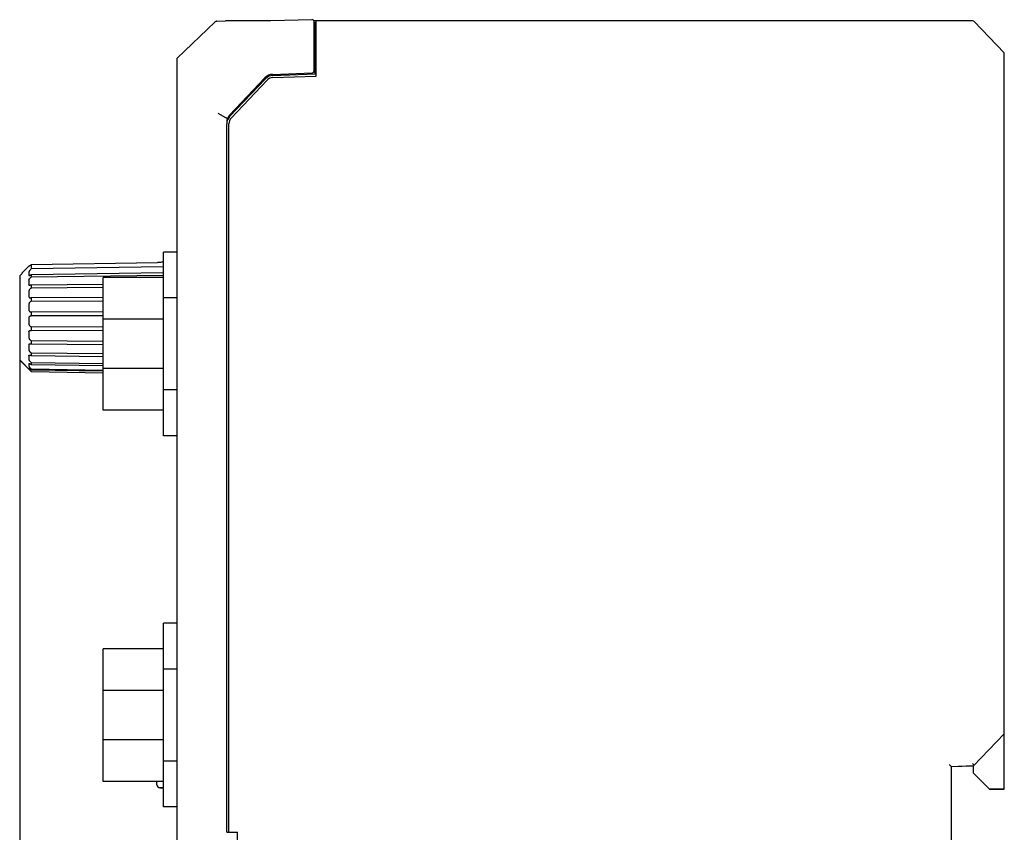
# Model space of a CAD drawing. Header units: millimetres. Extents: x -234 to 606, y -89 to 427.
# Tile 7 of 21: x -99 to -6, y 195 to 272. Entities that reach past the tile are written whole.
import ezdxf

# ---------------------------------------------------------------- set-up
doc = ezdxf.new("R2010")
doc.units = ezdxf.units.MM
doc.header["$LTSCALE"] = 23.1
doc.header["$PDMODE"] = 3
doc.header["$PDSIZE"] = 8
doc.layers.get('0').update_dxf_attribs({"linetype": 'CONTINUOUS'})
doc.layers.get('Defpoints').update_dxf_attribs({"linetype": 'CONTINUOUS'})
for name, color, linetype in [('06_ALL_SURFS', 7, 'CONTINUOUS'), ('20_ALL_FEATURES', 7, 'CONTINUOUS'), ('51__DRAFT_DIMS', 7, 'CONTINUOUS')]:
    doc.layers.add(name, color=color, linetype=linetype)
doc.styles.get("Standard").update_dxf_attribs({"font": 'simfang.ttf'})
doc.dimstyles.new('DIMSTYLE_3', dxfattribs={"dimtxt": 3, "dimasz": 3, "dimexe": 2.5, "dimexo": 0.5, "dimgap": 0.75, "dimtad": 1, "dimdec": 1, "dimdsep": 46, "dimtxsty": 'STANDARD', "dimblk": '_FILLED', "dimblk1": '_FILLED', "dimblk2": '_FILLED', "dimcen": 0.09, "dimclrt": 3, "dimazin": 2, "dimtp": 0.3, "dimtm": 0.3, "dimtfac": 1, "dimtdec": 1, "dimtofl": 0, "dimtmove": 0, "dimatfit": 3, "dimldrblk": '_FILLED', "dimfxl": 1, "dimtolj": 1, "dimarcsym": 0})

# ---------------------------------------------------------------- blocks, each defined once
blk = doc.blocks.new('_FILLED')
at = {"color": 0, "linetype": 'ByBlock'}
blk.add_solid([(0, 0), (-1, 0.167), (-1, -0.167)], dxfattribs=at)
blk = doc.blocks.new('*D3')
at = {"layer": '51__DRAFT_DIMS', "color": 0, "lineweight": -2}
for p, q in [((-99.286, 243.154), (-99.286, 91.694)), ((-6.418, 111.142), (-6.418, 91.694)), ((-96.286, 94.194), (-9.418, 94.194))]:
    blk.add_line(p, q, dxfattribs=at)
at = {"layer": 'Defpoints', "color": 0}
for p in [(-99.286, 243.654), (-6.418, 111.642), (-6.418, 94.194)]:
    blk.add_point(p, dxfattribs=at)
at = {"layer": '51__DRAFT_DIMS', "color": 0, "linetype": 'ByBlock', "lineweight": -2, "xscale": 3, "yscale": 3, "zscale": 3, "rotation": 180}
blk.add_blockref('_FILLED', (-99.286, 94.194), dxfattribs=at)
at = {"layer": '51__DRAFT_DIMS', "color": 0, "linetype": 'ByBlock', "lineweight": -2, "xscale": 3, "yscale": 3, "zscale": 3}
blk.add_blockref('_FILLED', (-6.418, 94.194), dxfattribs=at)
at = {"layer": '51__DRAFT_DIMS', "color": 3, "insert": (-52.913, 98.944), "char_height": 3, "attachment_point": 2, "line_spacing_factor": 0.9}
blk.add_mtext('\\A1;92.9', dxfattribs=at)

msp = doc.modelspace()

# ---------------------------------------------------------------- linework, layer by layer
at = {"layer": '06_ALL_SURFS', "color": 7}
for p, q in [((-80.879, 271.507), (-84.418, 268.104)), ((-80.695, 271.586), (-79.872, 271.622)), ((-79.872, 271.622), (-79.859, 271.622)), ((-79.815, 271.62), (-79.837, 271.621)), ((-79.791, 271.62), (-79.815, 271.62)), ((-79.75, 271.619), (-79.791, 271.62)), ((-79.704, 271.619), (-79.75, 271.619)), ((-79.653, 271.619), (-79.704, 271.619)), ((-76.272, 271.619), (-79.653, 271.619)), ((-79.627, 271.619), (-79.627, 271.619)), ((-79.556, 271.627), (-79.556, 271.619)), ((-75.691, 271.627), (-79.556, 271.627)), ((-76.172, 271.62), (-76.272, 271.619)), ((-76.064, 271.621), (-76.172, 271.62)), ((-75.917, 271.623), (-76.064, 271.621)), ((-75.76, 271.626), (-75.917, 271.623)), ((-75.597, 271.629), (-75.76, 271.626)), ((-71.723, 271.737), (-75.597, 271.629)), ((-13.407, 271.627), (-71.539, 271.627)), ((-71.518, 266.788), (-71.518, 271.537)), ((-71.318, 271.427), (-71.518, 271.427)), ((-71.418, 266.625), (-71.418, 271.427)), ((-71.318, 266.428), (-71.318, 271.627)), ((-9.403, 271.627), (-13.407, 271.627)), ((-6.418, 268.623), (-9.26, 271.566)), ((-71.518, 269.561), (-71.418, 269.56)), ((-71.418, 269.547), (-71.518, 269.547)), ((-71.418, 269.141), (-71.518, 269.143)), ((-6.418, 204.41), (-6.418, 268.623)), ((-84.418, 115.127), (-84.418, 268.104)), ((-71.318, 267.532), (-71.418, 267.533)), ((-75.434, 266.585), (-71.711, 266.715)), ((-75.41, 266.485), (-71.418, 266.625)), ((-71.518, 266.788), (-71.563, 266.788)), ((-76.16, 266.257), (-79.482, 262.75)), ((-79.482, 262.604), (-76.102, 266.174)), ((-79.337, 262.467), (-75.956, 266.036)), ((-75.403, 266.285), (-71.318, 266.428)), ((-77.27, 265.086), (-77.136, 265.081)), ((-80.594, 262.917), (-79.872, 262.524)), ((-79.756, 195.123), (-79.756, 261.917)), ((-79.556, 195.123), (-79.556, 261.917)), ((-85.716, 232.511), (-85.716, 249.832)), ((-84.418, 249.832), (-85.716, 249.832)), ((-85.716, 248.91), (-85.855, 248.868)), ((-99.086, 247.853), (-98.403, 248.537)), ((-98.403, 248.537), (-98.323, 248.538)), ((-98.4, 248.473), (-98.403, 248.537)), ((-98.206, 248.235), (-98.199, 248.241)), ((-98.199, 248.641), (-86.299, 248.853)), ((-98.199, 248.641), (-98.199, 248.241)), ((-85.747, 248.43), (-98.199, 248.241)), ((-99.286, 247.581), (-99.086, 247.785)), ((-99.086, 247.784), (-99.286, 247.581)), ((-99.286, 247.581), (-99.286, 239.653)), ((-99.086, 247.853), (-99.086, 247.784)), ((-98.199, 247.716), (-98.206, 247.711)), ((-98.206, 247.473), (-98.199, 247.478)), ((-98.199, 247.716), (-85.747, 247.899)), ((-98.199, 247.716), (-98.199, 247.478)), ((-85.747, 247.63), (-98.199, 247.478)), ((-91.416, 234.921), (-91.416, 247.421)), ((-85.716, 247.421), (-91.416, 247.421)), ((-98.199, 246.74), (-98.206, 246.735)), ((-98.206, 246.428), (-98.199, 246.431)), ((-98.199, 246.74), (-91.416, 246.818)), ((-98.199, 246.74), (-98.199, 246.431)), ((-91.416, 246.488), (-98.199, 246.431)), ((-98.199, 245.534), (-98.206, 245.531)), ((-98.206, 245.177), (-98.199, 245.178)), ((-98.199, 245.534), (-91.416, 245.586)), ((-98.199, 245.534), (-98.199, 245.178)), ((-91.416, 245.205), (-98.199, 245.178)), ((-84.418, 245.502), (-85.716, 245.502)), ((-98.214, 243.813), (-98.206, 243.813)), ((-98.199, 244.189), (-98.206, 244.188)), ((-98.206, 243.813), (-98.199, 243.812)), ((-98.199, 244.189), (-91.416, 244.211)), ((-98.199, 244.189), (-98.199, 243.812)), ((-91.416, 243.807), (-98.199, 243.812)), ((-98.199, 242.805), (-98.206, 242.805)), ((-98.206, 242.437), (-98.199, 242.435)), ((-98.199, 242.805), (-98.199, 242.435)), ((-98.199, 242.805), (-91.416, 242.794)), ((-91.416, 242.398), (-98.199, 242.435)), ((-98.199, 241.483), (-98.206, 241.485)), ((-98.199, 241.483), (-98.199, 241.147)), ((-98.199, 241.483), (-91.416, 241.44)), ((-98.206, 241.151), (-98.199, 241.147)), ((-91.416, 241.081), (-98.199, 241.147)), ((-99.286, 239.653), (-98.199, 238.566)), ((-99.286, 239.652), (-99.286, 239.65)), ((-99.286, 239.65), (-98.201, 238.565)), ((-98.199, 240.322), (-98.206, 240.326)), ((-98.206, 240.051), (-98.199, 240.046)), ((-98.199, 240.322), (-98.199, 240.046)), ((-98.199, 240.322), (-91.416, 240.251)), ((-91.416, 239.956), (-98.199, 240.046)), ((-98.199, 239.409), (-98.206, 239.414)), ((-98.206, 239.218), (-98.199, 239.212)), ((-98.199, 238.81), (-98.206, 238.816)), ((-98.206, 238.714), (-98.199, 238.708)), ((-98.199, 239.409), (-98.199, 239.212)), ((-98.199, 239.409), (-91.416, 239.315)), ((-91.416, 239.104), (-98.199, 239.212)), ((-98.199, 238.81), (-98.199, 238.708)), ((-98.199, 238.81), (-91.416, 238.7)), ((-91.416, 238.59), (-98.199, 238.708)), ((-98.199, 238.57), (-98.206, 238.577)), ((-98.199, 238.57), (-98.199, 238.563)), ((-98.199, 238.57), (-91.416, 238.452)), ((-98.199, 238.566), (-91.416, 238.448)), ((-98.199, 238.563), (-91.416, 238.445)), ((-84.418, 236.842), (-85.716, 236.842)), ((-85.716, 234.921), (-91.416, 234.921)), ((-84.418, 232.511), (-85.716, 232.511)), ((-85.716, 197.511), (-85.716, 214.832)), ((-84.418, 214.832), (-85.716, 214.832)), ((-91.416, 199.921), (-91.416, 212.421)), ((-85.716, 212.421), (-91.416, 212.421)), ((-84.418, 210.502), (-85.716, 210.502)), ((-9.329, 201.396), (-6.418, 204.41)), ((-6.418, 199.181), (-6.418, 204.409)), ((-84.418, 201.842), (-85.716, 201.842)), ((-11.618, 201.516), (-11.418, 201.323)), ((-11.519, 201.42), (-11.497, 201.399)), ((-11.433, 201.338), (-11.425, 201.33)), ((-11.42, 201.325), (-11.418, 201.323)), ((-11.418, 201.323), (-9.329, 201.396)), ((-9.329, 201.381), (-11.418, 201.308)), ((-11.418, 201.323), (-11.418, 165.923)), ((-9.329, 201.381), (-9.322, 201.39)), ((-9.322, 201.394), (-9.322, 201.397)), ((-9.319, 201.396), (-9.319, 201.399)), ((-9.319, 201.396), (-9.319, 201.399)), ((-9.313, 200.687), (-9.313, 200.695)), ((-9.313, 200.687), (-9.313, 200.695)), ((-7.811, 199.193), (-9.313, 200.695)), ((-9.313, 200.691), (-7.811, 199.189)), ((-9.313, 200.683), (-9.313, 200.687)), ((-7.811, 199.186), (-9.313, 200.687)), ((-9.313, 200.683), (-7.811, 199.181)), ((-85.716, 199.921), (-91.416, 199.921)), ((-86.356, 199.613), (-86.356, 199.921)), ((-85.716, 199.313), (-86.056, 199.313)), ((-86.056, 199.312), (-85.716, 199.312)), ((-6.418, 199.193), (-7.811, 199.193)), ((-7.811, 199.193), (-7.811, 199.189)), ((-6.418, 199.189), (-7.811, 199.189)), ((-7.811, 199.186), (-6.418, 199.186)), ((-7.811, 199.181), (-7.811, 199.186)), ((-7.811, 199.181), (-6.418, 199.181)), ((-84.418, 197.511), (-85.716, 197.511)), ((-79.756, 195.123), (-78.756, 195.123)), ((-78.756, 188.123), (-78.756, 195.123))]:
    msp.add_line(p, q, dxfattribs=at)
for points in [[(-80.86, 271.523), (-80.868, 271.517), (-80.876, 271.51), (-80.879, 271.507)], [(-80.715, 271.584), (-80.725, 271.583), (-80.735, 271.581), (-80.745, 271.579), (-80.754, 271.577), (-80.764, 271.574), (-80.773, 271.571), (-80.783, 271.568), (-80.792, 271.564), (-80.801, 271.56), (-80.81, 271.556), (-80.819, 271.551), (-80.828, 271.546), (-80.836, 271.541), (-80.845, 271.535), (-80.853, 271.529), (-80.86, 271.523)], [(-80.695, 271.586), (-80.705, 271.585), (-80.715, 271.584)], [(-79.837, 271.621), (-79.856, 271.622), (-79.859, 271.622)], [(-11.618, 201.516), (-11.591, 201.491), (-11.566, 201.467), (-11.542, 201.443)], [(-11.477, 201.38), (-11.46, 201.363), (-11.445, 201.349)]]:
    msp.add_lwpolyline(points, dxfattribs=at)
for centre, radius, start, end in [((-80.683, 271.303), 0.283, 92.5, 133.88279), ((-71.718, 271.537), 0.2, 0.00002, 91.5919), ((-9.403, 271.427), 0.2, 44, 90), ((-75.398, 265.535), 1.05, 92, 136.55526), ((-71.718, 266.914), 0.2, 272, 0), ((-75.375, 265.486), 1, 92, 136.5553), ((-75.375, 265.486), 0.8, 92, 136.5553), ((-78.756, 262.062), 1, 136.55529, 179.99998), ((-78.756, 261.917), 1, 136.5553, 180), ((-78.756, 261.917), 0.8, 136.5553, 180), ((-97.108, 247.806), 1.318, 173.09527, 186.90473), ((-85.743, 233.506), 19.602, 129.45577, 130.2206), ((-85.74, 247.977), 0.453, 86.92394, 90.87352), ((-95.823, 246.971), 2.603, 175.08857, 184.91143), ((-85.752, 248.231), 0.331, 270.8495, 276.26342), ((-85.744, 247.332), 0.299, 84.70581, 90.70172), ((-94.584, 245.89), 3.842, 175.95898, 184.04102), ((-93.755, 244.643), 4.671, 176.33504, 183.66496), ((-93.565, 243.322), 4.861, 176.41206, 183.58794), ((-98.225, 243.614), 0.192, 168.14055, 176.40766), ((-94.099, 242.026), 4.327, 176.19224, 183.80776), ((-95.172, 240.851), 3.254, 175.60939, 184.39061), ((-96.483, 239.884), 1.943, 174.31488, 185.68512), ((-97.649, 239.196), 0.777, 171.00669, 188.99331), ((-98.312, 238.832), 0.114, 155.27799, 160.2776), ((-9.771, 200.972), 0.702, 43.27187, 44.06245), ((-86.056, 199.613), 0.3, 180, 270), ((-86.056, 199.612), 0.3, 180, 270)]:
    msp.add_arc(centre, radius, start, end, dxfattribs=at)
for points, knots in [([(-79.872, 262.524), (-79.86, 262.519), (-79.836, 262.509), (-79.8, 262.494), (-79.772, 262.482), (-79.751, 262.474), (-79.737, 262.468), (-79.725, 262.463), (-79.713, 262.458), (-79.704, 262.454), (-79.696, 262.451), (-79.692, 262.449), (-79.689, 262.448), (-79.686, 262.447), (-79.684, 262.446), (-79.682, 262.445), (-79.681, 262.445), (-79.681, 262.445), (-79.68, 262.445), (-79.68, 262.445), (-79.68, 262.444), (-79.68, 262.444)], [0, 0, 0, 0, 0.19193, 0.379198, 0.552719, 0.631797, 0.704802, 0.771066, 0.829922, 0.880707, 0.922902, 0.940683, 0.956208, 0.969441, 0.980346, 0.98889, 0.995036, 0.9972, 0.998751, 0.999686, 1, 1, 1, 1]), ([(-98.206, 248.235), (-98.229, 248.215), (-98.274, 248.172), (-98.327, 248.114), (-98.365, 248.065), (-98.389, 248.03), (-98.405, 248.001), (-98.414, 247.979), (-98.416, 247.969), (-98.416, 247.965)], [0, 0, 0, 0, 0.26606, 0.540208, 0.674494, 0.801238, 0.913006, 0.960216, 1, 1, 1, 1]), ([(-85.716, 248.886), (-85.758, 248.879), (-85.85, 248.867), (-85.994, 248.858), (-86.146, 248.856), (-86.248, 248.854), (-86.299, 248.853)], [0, 0, 0, 0, 0.221163, 0.474957, 0.737427, 1, 1, 1, 1]), ([(-98.416, 247.648), (-98.416, 247.643), (-98.414, 247.635), (-98.405, 247.625), (-98.393, 247.62), (-98.384, 247.619), (-98.38, 247.619)], [0, 0, 0, 0, 0.264379, 0.497169, 0.73417, 1, 1, 1, 1]), ([(-98.416, 247.194), (-98.415, 247.207), (-98.408, 247.234), (-98.39, 247.273), (-98.366, 247.313), (-98.328, 247.363), (-98.276, 247.418), (-98.23, 247.456), (-98.206, 247.473)], [0, 0, 0, 0, 0.108284, 0.232378, 0.363885, 0.497249, 0.757736, 1, 1, 1, 1]), ([(-98.38, 247.619), (-98.374, 247.619), (-98.361, 247.62), (-98.333, 247.628), (-98.296, 247.646), (-98.251, 247.675), (-98.221, 247.698), (-98.206, 247.711)], [0, 0, 0, 0, 0.090763, 0.193899, 0.431756, 0.703268, 1, 1, 1, 1]), ([(-98.342, 246.685), (-98.351, 246.685), (-98.369, 246.687), (-98.393, 246.698), (-98.411, 246.719), (-98.416, 246.738), (-98.416, 246.748)], [0, 0, 0, 0, 0.248957, 0.48264, 0.721945, 1, 1, 1, 1]), ([(-98.206, 246.428), (-98.23, 246.416), (-98.277, 246.386), (-98.34, 246.326), (-98.385, 246.263), (-98.409, 246.206), (-98.415, 246.175), (-98.416, 246.161)], [0, 0, 0, 0, 0.224539, 0.473015, 0.739238, 0.873358, 1, 1, 1, 1]), ([(-98.206, 246.735), (-98.228, 246.721), (-98.262, 246.702), (-98.309, 246.688), (-98.331, 246.685), (-98.342, 246.685)], [0, 0, 0, 0, 0.538799, 0.779799, 1, 1, 1, 1]), ([(-98.416, 245.619), (-98.415, 245.602), (-98.407, 245.57), (-98.376, 245.533), (-98.337, 245.515), (-98.309, 245.511), (-98.295, 245.511)], [0, 0, 0, 0, 0.2872, 0.533641, 0.765164, 1, 1, 1, 1]), ([(-98.206, 245.177), (-98.229, 245.171), (-98.264, 245.157), (-98.307, 245.13), (-98.349, 245.093), (-98.395, 245.033), (-98.414, 244.973), (-98.416, 244.941)], [0, 0, 0, 0, 0.215246, 0.33148, 0.454043, 0.718579, 1, 1, 1, 1]), ([(-98.295, 245.511), (-98.287, 245.511), (-98.257, 245.513), (-98.227, 245.522), (-98.206, 245.531)], [0, 0, 0, 0, 0.239213, 1, 1, 1, 1]), ([(-98.416, 244.344), (-98.416, 244.331), (-98.411, 244.306), (-98.397, 244.272), (-98.377, 244.243), (-98.346, 244.214), (-98.301, 244.191), (-98.261, 244.185), (-98.242, 244.185)], [0, 0, 0, 0, 0.151393, 0.292721, 0.423871, 0.546937, 0.77719, 1, 1, 1, 1]), ([(-98.413, 243.654), (-98.41, 243.667), (-98.402, 243.693), (-98.383, 243.726), (-98.359, 243.754), (-98.325, 243.783), (-98.276, 243.806), (-98.235, 243.813), (-98.214, 243.813)], [0, 0, 0, 0, 0.149031, 0.289292, 0.420961, 0.545407, 0.778258, 1, 1, 1, 1]), ([(-98.242, 244.185), (-98.239, 244.185), (-98.227, 244.185), (-98.215, 244.187), (-98.206, 244.188)], [0, 0, 0, 0, 0.248677, 1, 1, 1, 1]), ([(-98.416, 243.018), (-98.415, 243.002), (-98.41, 242.971), (-98.386, 242.916), (-98.342, 242.862), (-98.276, 242.82), (-98.229, 242.807), (-98.206, 242.805)], [0, 0, 0, 0, 0.147359, 0.290187, 0.551454, 0.785218, 1, 1, 1, 1]), ([(-98.416, 242.314), (-98.415, 242.335), (-98.405, 242.375), (-98.367, 242.419), (-98.319, 242.442), (-98.285, 242.447), (-98.269, 242.447)], [0, 0, 0, 0, 0.29012, 0.540159, 0.77115, 1, 1, 1, 1]), ([(-98.269, 242.447), (-98.263, 242.447), (-98.242, 242.446), (-98.221, 242.442), (-98.206, 242.437)], [0, 0, 0, 0, 0.245085, 1, 1, 1, 1]), ([(-98.416, 241.739), (-98.414, 241.708), (-98.399, 241.662), (-98.366, 241.609), (-98.329, 241.564), (-98.277, 241.519), (-98.23, 241.494), (-98.206, 241.485)], [0, 0, 0, 0, 0.27152, 0.407325, 0.538148, 0.781331, 1, 1, 1, 1]), ([(-98.416, 241.1), (-98.415, 241.114), (-98.411, 241.133), (-98.396, 241.154), (-98.38, 241.17), (-98.353, 241.182), (-98.331, 241.185), (-98.319, 241.185)], [0, 0, 0, 0, 0.282735, 0.407869, 0.526781, 0.75889, 1, 1, 1, 1]), ([(-98.416, 240.602), (-98.415, 240.588), (-98.409, 240.559), (-98.39, 240.517), (-98.366, 240.477), (-98.328, 240.428), (-98.276, 240.375), (-98.23, 240.34), (-98.206, 240.326)], [0, 0, 0, 0, 0.117825, 0.247223, 0.38058, 0.513274, 0.767505, 1, 1, 1, 1]), ([(-98.319, 241.185), (-98.3, 241.185), (-98.261, 241.178), (-98.224, 241.161), (-98.206, 241.151)], [0, 0, 0, 0, 0.473316, 1, 1, 1, 1]), ([(-98.416, 240.076), (-98.416, 240.083), (-98.413, 240.093), (-98.406, 240.105), (-98.397, 240.113), (-98.382, 240.12), (-98.369, 240.121), (-98.362, 240.121)], [0, 0, 0, 0, 0.271328, 0.392213, 0.508454, 0.743326, 1, 1, 1, 1]), ([(-98.416, 239.691), (-98.416, 239.686), (-98.414, 239.674), (-98.406, 239.65), (-98.39, 239.618), (-98.365, 239.58), (-98.328, 239.53), (-98.275, 239.473), (-98.229, 239.432), (-98.206, 239.414)], [0, 0, 0, 0, 0.045965, 0.098178, 0.216388, 0.345663, 0.479521, 0.746579, 1, 1, 1, 1]), ([(-98.362, 240.121), (-98.35, 240.121), (-98.324, 240.116), (-98.27, 240.096), (-98.231, 240.07), (-98.206, 240.051)], [0, 0, 0, 0, 0.207959, 0.44711, 1, 1, 1, 1]), ([(-98.416, 238.797), (-98.422, 238.809), (-98.429, 238.834), (-98.424, 238.859), (-98.42, 238.871)], [0, 0, 0, 0, 0.504906, 1, 1, 1, 1]), ([(-98.416, 239.317), (-98.416, 239.32), (-98.415, 239.325), (-98.408, 239.333), (-98.399, 239.334), (-98.394, 239.334)], [0, 0, 0, 0, 0.257279, 0.488561, 1, 1, 1, 1]), ([(-98.416, 239.074), (-98.416, 239.071), (-98.413, 239.063), (-98.405, 239.044), (-98.389, 239.018), (-98.365, 238.986), (-98.337, 238.951), (-98.306, 238.916), (-98.263, 238.87), (-98.229, 238.837), (-98.206, 238.816)], [0, 0, 0, 0, 0.03307, 0.074872, 0.179661, 0.303594, 0.438239, 0.578184, 0.719978, 1, 1, 1, 1]), ([(-98.416, 238.88), (-98.416, 238.881), (-98.415, 238.882), (-98.414, 238.882), (-98.413, 238.882)], [0, 0, 0, 0, 0.452765, 1, 1, 1, 1]), ([(-98.416, 238.797), (-98.416, 238.795), (-98.413, 238.791), (-98.407, 238.784), (-98.399, 238.775), (-98.389, 238.764), (-98.378, 238.752), (-98.36, 238.733), (-98.336, 238.708), (-98.305, 238.677), (-98.262, 238.632), (-98.228, 238.599), (-98.206, 238.577)], [0, 0, 0, 0, 0.017974, 0.047872, 0.088227, 0.13729, 0.19328, 0.254811, 0.389978, 0.535919, 0.688167, 1, 1, 1, 1]), ([(-98.413, 238.882), (-98.411, 238.882), (-98.406, 238.881), (-98.399, 238.877), (-98.39, 238.872), (-98.375, 238.862), (-98.354, 238.847), (-98.327, 238.825), (-98.298, 238.801), (-98.268, 238.773), (-98.237, 238.744), (-98.216, 238.724), (-98.206, 238.714)], [0, 0, 0, 0, 0.021078, 0.051848, 0.091509, 0.13876, 0.25153, 0.382374, 0.525931, 0.678452, 0.837285, 1, 1, 1, 1]), ([(-98.394, 239.334), (-98.388, 239.334), (-98.375, 239.331), (-98.355, 239.324), (-98.332, 239.313), (-98.299, 239.293), (-98.256, 239.262), (-98.223, 239.234), (-98.206, 239.218)], [0, 0, 0, 0, 0.079707, 0.177554, 0.290519, 0.415844, 0.694475, 1, 1, 1, 1]), ([(-9.403, 201.594), (-9.38, 201.57), (-9.345, 201.536), (-9.298, 201.492), (-9.277, 201.471), (-9.266, 201.46)], [0, 0, 0, 0, 0.520594, 0.768895, 1, 1, 1, 1])]:
    msp.add_open_spline(points, degree=3, knots=knots, dxfattribs=at)
for points in [[(-9.313, 200.695), (-9.313, 200.929), (-9.319, 201.162), (-9.319, 201.396)], [(-9.313, 200.695), (-9.313, 200.927), (-9.319, 201.159), (-9.319, 201.391)]]:
    msp.add_open_spline(points, degree=3, dxfattribs=at)
at = {"layer": '20_ALL_FEATURES', "color": 7}
for p, q in [((-79.756, 262.062), (-79.756, 261.917)), ((-85.716, 243.501), (-91.416, 243.501)), ((-85.716, 238.844), (-91.416, 238.844)), ((-85.716, 208.501), (-91.416, 208.501)), ((-85.716, 203.844), (-91.416, 203.844))]:
    msp.add_line(p, q, dxfattribs=at)

# ---------------------------------------------------------------- dimensions: what is measured, and where the dimension line sits
at = {"layer": '51__DRAFT_DIMS', "color": 4}
dim = msp.add_linear_dim(base=(-6.418, 94.194), p1=(-99.286, 243.654), p2=(-6.418, 111.642), dimstyle='DIMSTYLE_3', dxfattribs=at)
dim.commit()
dim.dimension.update_dxf_attribs({"geometry": '*D3', "text_midpoint": (-52.913, 94.194), "dimtype": 160})

doc.saveas('drawing.dxf')
